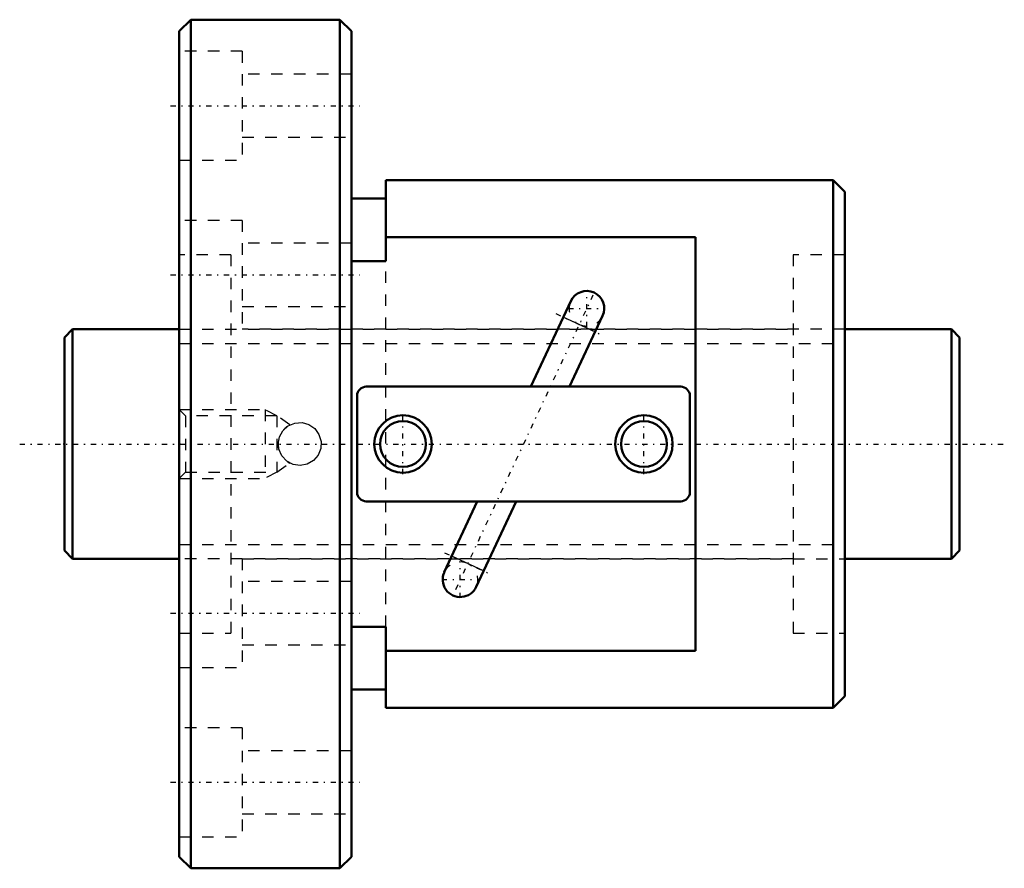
# Model space of a CAD drawing. Header units: millimetres. Extents: x -3.9 to 81.9, y -37 to 37.
import ezdxf

# ---------------------------------------------------------------- set-up
doc = ezdxf.new("R2010")
doc.units = ezdxf.units.MM
doc.linetypes.add('Center', pattern=[1.5, 0.45, -0.5, 0.05, -0.5])
doc.linetypes.add('Dashed', pattern=[2, 1, -1])
for name, color, linetype, lineweight in [('2d ConnectionPoints', 7, 'Continuous', 50), ('AM_0', 7, 'Continuous', 50), ('AM_4', 3, 'Continuous', 25), ('AM_5', 3, 'Continuous', 25), ('AM_7', 7, 'Center', 25), ('AM_9', 6, 'Dashed', 25)]:
    doc.layers.add(name, color=color, linetype=linetype, lineweight=lineweight)

# ---------------------------------------------------------------- blocks, each defined once
blk = doc.blocks.new('1_BNF_2010A_1_5RR_Nut_0_in_BNF2010V_2_5RRG1_78LC0_000_rev_0')
at = {"layer": 'AM_0'}
for p, q in [((11, 37), (10, 36)), ((24, 37), (11, 37)), ((11, 37), (11, -37)), ((25, 36), (24, 37)), ((24, 37), (24, -37)), ((10, 36), (10, -36)), ((25, 36), (25, -36)), ((28, 23), (28, 15.957)), ((67, 23), (28, 23)), ((68, 22), (67, 23)), ((67, 23), (67, -23)), ((68, 22), (68, -22)), ((28, 21.4), (25, 21.4)), ((55, 18.046), (28, 18.046)), ((55, -18.046), (55, 18.046)), ((28, 15.957), (25, 15.957)), ((44.119, 12.46), (40.641, 5)), ((44.022, 5), (46.897, 11.165)), ((53.7, 5), (26.3, 5)), ((25.5, 4.2), (25.5, -4.2)), ((54.5, -4.2), (54.5, 4.2)), ((26.3, -5), (53.7, -5)), ((35.978, -5), (33.103, -11.165)), ((35.881, -12.46), (39.359, -5)), ((25, -15.957), (28, -15.957)), ((28, -15.957), (28, -23)), ((28, -18.046), (55, -18.046)), ((25, -21.4), (28, -21.4)), ((67, -23), (68, -22)), ((28, -23), (67, -23)), ((10, -36), (11, -37)), ((24, -37), (25, -36)), ((11, -37), (24, -37))]:
    blk.add_line(p, q, dxfattribs=at)
for centre, radius in [((29.5, 0), 2.5), ((29.5, 0), 2), ((50.5, 0), 2.5), ((50.5, 0), 2)]:
    blk.add_circle(centre, radius, dxfattribs=at)
for centre, radius, start, end in [((45.508, 11.812), 1.532, 335, 155), ((26.3, 4.2), 0.8, 90, 180), ((53.7, 4.2), 0.8, 360, 90), ((26.3, -4.2), 0.8, 180, 270), ((53.7, -4.2), 0.8, 270, 0), ((34.492, -11.812), 1.532, 155, 335)]:
    blk.add_arc(centre, radius, start, end, dxfattribs=at)
at = {"layer": 'AM_4'}
for p, q in [((46.249, 9.775), (43.471, 11.07)), ((36.529, -11.07), (33.751, -9.775))]:
    blk.add_line(p, q, dxfattribs=at)
at = {"layer": 'AM_5', "linetype": 'Dashed'}
for p, q in [((10, 3), (17.5, 3)), ((18.5, 2.458), (17.5, 3)), ((17.5, 3), (17.5, -3)), ((18.5, -2.459), (17.5, -3)), ((10, -3), (17.5, -3))]:
    blk.add_line(p, q, dxfattribs=at)
at = {"layer": 'AM_7'}
for p, q in [((9.25, 29.5), (25.75, 29.5)), ((9.25, 14.75), (25.75, 14.75)), ((46.058, 12.992), (33.942, -12.992)), ((45.508, 10.203), (45.508, 13.421)), ((42.83, 11.369), (46.89, 9.476)), ((43.899, 11.812), (47.117, 11.812)), ((29.5, -2.625), (29.5, 2.625)), ((50.5, -2.625), (50.5, 2.625)), ((33.11, -9.476), (37.17, -11.369)), ((34.492, -13.421), (34.492, -10.203)), ((32.883, -11.812), (36.101, -11.812)), ((9.25, -14.75), (25.75, -14.75)), ((9.25, -29.5), (25.75, -29.5))]:
    blk.add_line(p, q, dxfattribs=at)
at = {"layer": 'AM_9'}
for p, q in [((15.5, 34.25), (10, 34.25)), ((15.5, 34.25), (15.5, 24.75)), ((25, 32.25), (15.5, 32.25)), ((15.5, 26.75), (25, 26.75)), ((10, 24.75), (15.5, 24.75)), ((15.5, 19.5), (10, 19.5)), ((15.5, 19.5), (15.5, 10)), ((25, 17.5), (15.5, 17.5)), ((14.5, 16.5), (10, 16.5)), ((14.5, 16.5), (14.5, -16.5)), ((68, 16.5), (63.5, 16.5)), ((63.5, 16.5), (63.5, -16.5)), ((28, -15.957), (28, 15.957)), ((15.5, 12), (25, 12)), ((10, 10), (63.5, 10)), ((10.541, 2.458), (10, 3)), ((18.5, 2.458), (10.541, 2.458)), ((10.541, 2.458), (10.541, -2.459)), ((19.631, 1.664), (18.5, 2.458)), ((18.5, 2.458), (18.5, -2.459)), ((18.5, -2.459), (19.631, -1.664)), ((10, -3), (10.541, -2.459)), ((10.541, -2.459), (18.5, -2.459)), ((63.5, -10), (10, -10)), ((15.5, -10), (15.5, -19.5)), ((25, -12), (15.5, -12)), ((10, -16.5), (14.5, -16.5)), ((63.5, -16.5), (68, -16.5)), ((15.5, -17.5), (25, -17.5)), ((10, -19.5), (15.5, -19.5)), ((15.5, -24.75), (10, -24.75)), ((15.5, -24.75), (15.5, -34.25)), ((25, -26.75), (15.5, -26.75)), ((15.5, -32.25), (25, -32.25)), ((10, -34.25), (15.5, -34.25))]:
    blk.add_line(p, q, dxfattribs=at)
for points in [[(18.625, 0), (18.729, 0.615), (19.027, 1.16), (19.492, 1.581), (20.075, 1.826), (20.702, 1.864), (21.297, 1.697), (21.807, 1.344), (22.179, 0.835), (22.361, 0.229), (22.333, -0.395), (22.105, -0.969), (21.699, -1.442), (21.151, -1.758), (20.531, -1.875), (19.917, -1.782), (19.369, -1.496), (18.939, -1.039), (18.682, -0.461), (18.625, 0)], [(19.484, -1.576), (19.509, -1.592), (19.586, -1.637)], [(19.586, -1.637), (19.592, -1.641), (19.632, -1.662), (19.633, -1.663)]]:
    blk.add_lwpolyline(points, dxfattribs=at)
for centre, radius, start, end in [((45.508, 11.812), 1.532, 155, 335), ((20.5, 0), 1.875, 122.81067, 138.41693), ((20.5, 0), 1.875, 169.45806, 195.32648), ((20.5, 0), 1.875, 235.11777, 237.18933), ((34.492, -11.812), 1.532, 335, 155)]:
    blk.add_arc(centre, radius, start, end, dxfattribs=at)
blk = doc.blocks.new('2_BNF_2010A_1_5RR000_Shaft_0_in_BNF2010V_2_5RRG1_78LC0_000_rev_0')
at = {"layer": 'AM_0'}
for p, q in [((0.7, 10), (0, 9.3)), ((10, 10), (0.7, 10)), ((0.7, 10), (0.7, -10)), ((77.3, 10), (68, 10)), ((78, 9.3), (77.3, 10)), ((77.3, 10), (77.3, -10)), ((0, 9.3), (0, -9.3)), ((78, 9.3), (78, -9.3)), ((0, -9.3), (0.7, -10)), ((77.3, -10), (78, -9.3)), ((0.7, -10), (10, -10)), ((68, -10), (77.3, -10))]:
    blk.add_line(p, q, dxfattribs=at)
at = {"layer": 'AM_5', "linetype": 'Dashed'}
for p, q in [((10, 8.773), (68, 8.773)), ((10, -8.773), (68, -8.773))]:
    blk.add_line(p, q, dxfattribs=at)
at = {"layer": 'AM_7'}
blk.add_line((-3.9, 0), (81.9, 0), dxfattribs=at)
at = {"layer": 'AM_9'}
for p, q in [((68, 10), (15.5, 10)), ((15.5, -10), (68, -10))]:
    blk.add_line(p, q, dxfattribs=at)

msp = doc.modelspace()

# ---------------------------------------------------------------- linework, layer by layer
at = {"layer": '2d ConnectionPoints'}
for p in [(0, 0), (10, 0)]:
    msp.add_point(p, dxfattribs=at)

# ---------------------------------------------------------------- block references
for name in ['1_BNF_2010A_1_5RR_Nut_0_in_BNF2010V_2_5RRG1_78LC0_000_rev_0', '2_BNF_2010A_1_5RR000_Shaft_0_in_BNF2010V_2_5RRG1_78LC0_000_rev_0']:
    msp.add_blockref(name, (0, 0))

doc.saveas('drawing.dxf')
